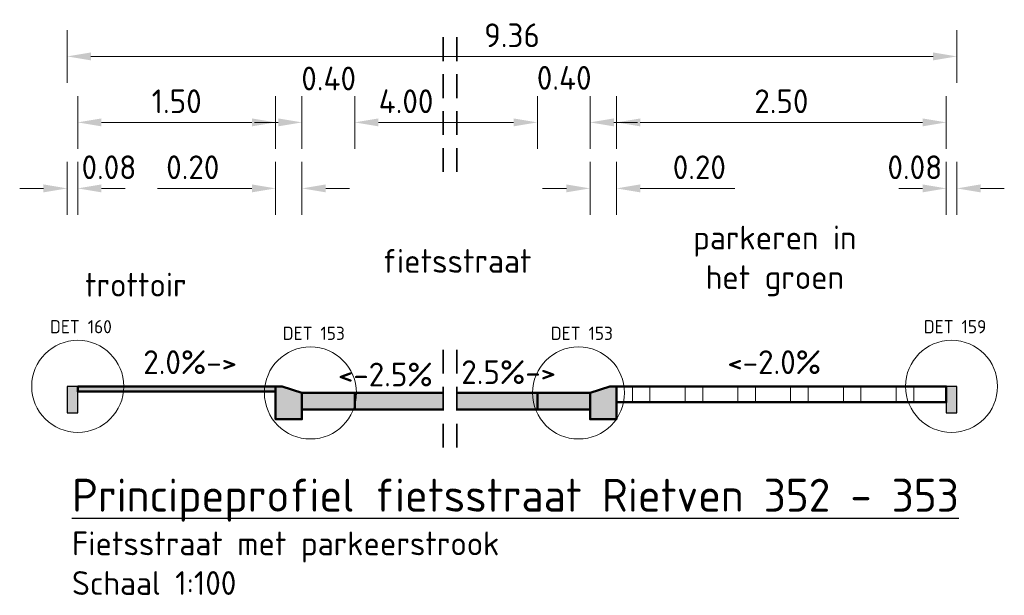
# Model space of a CAD drawing. Header units: millimetres. Extents: x 162876 to 168130, y 402614 to 405602.
# Tile 106 of 256: x 168119.02 to 168126.48, y 403525.93 to 403530.29. Entities that reach past the tile are written whole.
import ezdxf

# ---------------------------------------------------------------- set-up
doc = ezdxf.new("R2010")
doc.units = ezdxf.units.MM
doc.linetypes.add('X-CA190022.004-UO-DWP_Principeprofielen_v0.2$0$RI-HWA_BETON', pattern=[11.4, 9, -2.4])
for name, color, linetype, lineweight in [('X-CA190022.004-UO-DWP_Principeprofielen_v0.2$0$N-WE-RI-HWA_TRANSPORTLEIDING_BETON_1000-G', 150, 'X-CA190022.004-UO-DWP_Principeprofielen_v0.2$0$RI-HWA_BETON', 35), ('X-CA190022.004-UO-DWP_Principeprofielen_v0.2$0$N-WE-VH-KANTOPSLUITING-GD', 7, 'Continuous', 50), ('X-CA190022.004-UO-DWP_Principeprofielen_v0.2$0$N-WE-VH-KANTOPSLUITING-V', 253, 'Continuous', 18), ('X-CA190022.004-UO-DWP_Principeprofielen_v0.2$0$N-WE-VH-KANTOPSLUITING_OPSLUITBAND-SD', 150, 'Continuous', 25), ('X-CA190022.004-UO-DWP_Principeprofielen_v0.2$0$N-WE-VH-VERHARDING-GD', 7, 'Continuous', 50), ('X-CA190022.004-UO-DWP_Principeprofielen_v0.2$0$N-WE-VH-VERHARDING_GRASBETONSTEEN-AD-50', 72, 'Continuous', 18), ('X-CA190022.004-UO-DWP_Principeprofielen_v0.2$0$X-XX-AL-M', 7, 'Continuous', 18), ('X-CA190022.004-UO-DWP_Principeprofielen_v0.2$0$X-XX-AL-T18', 7, 'Continuous', 18), ('X-CA190022.004-UO-DWP_Principeprofielen_v0.2$0$X-XX-AL-T18-DETAILVERWIJZING', 34, 'Continuous', 18), ('X-CA190022.004-UO-DWP_Principeprofielen_v0.2$0$X-XX-AL-T18_verkanting', 7, 'Continuous', 18), ('X-CA190022.004-UO-DWP_Principeprofielen_v0.2$0$X-XX-AL-T25', 7, 'Continuous', 25)]:
    doc.layers.add(name, color=color, linetype=linetype, lineweight=lineweight)
for name, color, linetype, lineweight, transparency in [('X-CA190022.004-UO-DWP_Principeprofielen_v0.2$0$N-WE-VH-VERHARDING-FIETSSTRAAT_GRIJS-A', 252, 'Continuous', 0, 0.25), ('X-CA190022.004-UO-DWP_Principeprofielen_v0.2$0$N-WE-VH-VERHARDING-FIETSSTRAAT_ROOD-A', 13, 'Continuous', 0, 0.25), ('X-CA190022.004-UO-DWP_Principeprofielen_v0.2$0$N-WE-VH-VERHARDING-LOOP-PARKEERSTROOK-GRIJS-A', 253, 'Continuous', 0, 0.25)]:
    doc.layers.add(name, color=color, linetype=linetype, lineweight=lineweight, transparency=transparency)
doc.styles.add('X-CA190022.004-UO-DWP_Principeprofielen_v0.2$0$NLCS-ISO-M100-T18', font='NLCS-ISO.ttf', dxfattribs={"height": 0.18})
doc.styles.add('X-CA190022.004-UO-DWP_Principeprofielen_v0.2$0$NLCS-ISO-M100-T25', font='NLCS-ISO.ttf', dxfattribs={"height": 0.25})
doc.styles.add('X-CA190022.004-UO-DWP_Principeprofielen_v0.2$0$NLCS-ISO-M20-T18', font='NLCS-ISO.ttf', dxfattribs={"height": 0.036})
doc.dimstyles.new('X-CA190022.004-UO-DWP_Principeprofielen_v0.2$0$NLCS-M100-T18-PIJL_L2_H1', dxfattribs={"dimscale": 0.1, "dimtxt": 2.5, "dimasz": 1.8, "dimexe": 2, "dimexo": 2, "dimgap": 0.7, "dimtad": 1, "dimzin": 0, "dimdsep": 46, "dimtxsty": 'X-CA190022.004-UO-DWP_Principeprofielen_v0.2$0$NLCS-ISO-M100-T18', "dimcen": 0, "dimdle": 2, "dimclrd": 256, "dimclre": 256, "dimclrt": 10, "dimadec": 1, "dimazin": 0, "dimtfac": 1, "dimtdec": 3, "dimtofl": 0, "dimtmove": 0, "dimatfit": 3, "dimfxl": 2, "dimfxlon": 1, "dimtfillclr": 256, "dimtolj": 1, "dimtzin": 0, "dimlwd": -1, "dimlwe": -1, "dimarcsym": 0})

# ---------------------------------------------------------------- blocks, each defined once
blk = doc.blocks.new('*D265')
at = {"layer": 'X-CA190022.004-UO-DWP_Principeprofielen_v0.2$0$X-XX-AL-M', "transparency": 16777216}
for p, q in [((168119.3792, 403529.8157), (168119.3792, 403530.2157)), ((168126.1233, 403529.8157), (168126.1233, 403530.2157)), ((168119.5592, 403530.0157), (168125.9433, 403530.0157))]:
    blk.add_line(p, q, dxfattribs=at)
for points in [[(168119.5592, 403530.0457), (168119.5592, 403529.9857), (168119.3792, 403530.0157)], [(168125.9433, 403530.0457), (168125.9433, 403529.9857), (168126.1233, 403530.0157)]]:
    blk.add_solid(points, dxfattribs=at)
at = {"layer": 'X-CA190022.004-UO-DWP_Principeprofielen_v0.2$0$X-XX-AL-M', "transparency": 16777216, "insert": (168122.7512, 403530.1757), "char_height": 0.18, "attachment_point": 5, "style": 'X-CA190022.004-UO-DWP_Principeprofielen_v0.2$0$NLCS-ISO-M100-T18'}
blk.add_mtext('\\A1;9.36', dxfattribs=at)
blk = doc.blocks.new('*D284')
at = {"layer": 'X-CA190022.004-UO-DWP_Principeprofielen_v0.2$0$X-XX-AL-M', "transparency": 16777216}
for p, q in [((168123.5433, 403529.3157), (168123.5433, 403529.7157)), ((168126.0433, 403529.3157), (168126.0433, 403529.7157)), ((168123.7233, 403529.5157), (168125.8633, 403529.5157))]:
    blk.add_line(p, q, dxfattribs=at)
for points in [[(168123.7233, 403529.5457), (168123.7233, 403529.4857), (168123.5433, 403529.5157)], [(168125.8633, 403529.5457), (168125.8633, 403529.4857), (168126.0433, 403529.5157)]]:
    blk.add_solid(points, dxfattribs=at)
at = {"layer": 'X-CA190022.004-UO-DWP_Principeprofielen_v0.2$0$X-XX-AL-M', "transparency": 16777216, "insert": (168124.7933, 403529.6757), "char_height": 0.18, "attachment_point": 5, "style": 'X-CA190022.004-UO-DWP_Principeprofielen_v0.2$0$NLCS-ISO-M100-T18'}
blk.add_mtext('\\A1;2.50', dxfattribs=at)
blk = doc.blocks.new('X-CA190022.004-UO-DWP_Principeprofielen_v0.2$0$5 20x20 band')
at = {"layer": 'X-CA190022.004-UO-DWP_Principeprofielen_v0.2$0$N-WE-VH-KANTOPSLUITING-V'}
h = blk.add_hatch(color=256, dxfattribs=at)
h.dxf.hatch_style = 1
h.paths.add_polyline_path([(0, 0), (-0.15, 0.05), (-0.2, 0.05), (-0.2, -0.2), (0, -0.2)])
at = {"layer": 'X-CA190022.004-UO-DWP_Principeprofielen_v0.2$0$N-WE-VH-KANTOPSLUITING-GD', "flags": 128}
blk.add_lwpolyline([(0, 0), (-0.15, 0.05), (-0.2, 0.05), (-0.2, -0.2), (0, -0.2)], close=True, dxfattribs=at)
blk = doc.blocks.new('*D335')
at = {"layer": 'X-CA190022.004-UO-DWP_Principeprofielen_v0.2$0$X-XX-AL-M', "transparency": 16777216}
for p, q in [((168119.4592, 403529.3157), (168119.4592, 403529.7157)), ((168120.9592, 403529.3157), (168120.9592, 403529.7157)), ((168120.7792, 403529.5157), (168119.6392, 403529.5157))]:
    blk.add_line(p, q, dxfattribs=at)
for points in [[(168119.6392, 403529.5457), (168119.6392, 403529.4857), (168119.4592, 403529.5157)], [(168120.7792, 403529.5457), (168120.7792, 403529.4857), (168120.9592, 403529.5157)]]:
    blk.add_solid(points, dxfattribs=at)
at = {"layer": 'X-CA190022.004-UO-DWP_Principeprofielen_v0.2$0$X-XX-AL-M', "transparency": 16777216, "insert": (168120.2092, 403529.6757), "char_height": 0.18, "attachment_point": 5, "style": 'X-CA190022.004-UO-DWP_Principeprofielen_v0.2$0$NLCS-ISO-M100-T18'}
blk.add_mtext('\\A1;1.50', dxfattribs=at)
blk = doc.blocks.new('X-CA190022.004-UO-DWP_Principeprofielen_v0.2$0$N-SVH-KANTOPSLUITING_OPSLUITBAND_80X200-D')
blk.add_hatch(color=8).paths.add_polyline_path([(-0.08, -0.2), (0, -0.2), (0, 0), (-0.08, 0)])
at = {"flags": 128}
blk.add_lwpolyline([(-0.08, -0.2), (0, -0.2), (0, 0), (-0.08, 0)], close=True, dxfattribs=at)
blk = doc.blocks.new('*D336')
at = {"layer": 'X-CA190022.004-UO-DWP_Principeprofielen_v0.2$0$X-XX-AL-M', "transparency": 16777216}
for p, q in [((168121.5592, 403529.3157), (168121.5592, 403529.7157)), ((168122.9433, 403529.3157), (168122.9433, 403529.7157)), ((168121.7392, 403529.5157), (168122.7633, 403529.5157))]:
    blk.add_line(p, q, dxfattribs=at)
for points in [[(168121.7392, 403529.5457), (168121.7392, 403529.4857), (168121.5592, 403529.5157)], [(168122.7633, 403529.5457), (168122.7633, 403529.4857), (168122.9433, 403529.5157)]]:
    blk.add_solid(points, dxfattribs=at)
at = {"layer": 'X-CA190022.004-UO-DWP_Principeprofielen_v0.2$0$X-XX-AL-M', "transparency": 16777216, "insert": (168121.948, 403529.6757), "char_height": 0.18, "attachment_point": 5, "style": 'X-CA190022.004-UO-DWP_Principeprofielen_v0.2$0$NLCS-ISO-M100-T18'}
blk.add_mtext('\\A1;4.00', dxfattribs=at)
blk = doc.blocks.new('*D337')
at = {"layer": 'X-CA190022.004-UO-DWP_Principeprofielen_v0.2$0$X-XX-AL-M', "transparency": 16777216}
for p, q in [((168121.1592, 403529.3157), (168121.1592, 403529.7157)), ((168121.5592, 403529.3157), (168121.5592, 403529.7157)), ((168120.9792, 403529.5157), (168120.7992, 403529.5157)), ((168121.7392, 403529.5157), (168121.9192, 403529.5157))]:
    blk.add_line(p, q, dxfattribs=at)
for points in [[(168120.9792, 403529.5457), (168120.9792, 403529.4857), (168121.1592, 403529.5157)], [(168121.7392, 403529.5457), (168121.7392, 403529.4857), (168121.5592, 403529.5157)]]:
    blk.add_solid(points, dxfattribs=at)
at = {"layer": 'X-CA190022.004-UO-DWP_Principeprofielen_v0.2$0$X-XX-AL-M', "transparency": 16777216, "insert": (168121.3613, 403529.8482), "char_height": 0.18, "attachment_point": 5, "style": 'X-CA190022.004-UO-DWP_Principeprofielen_v0.2$0$NLCS-ISO-M100-T18'}
blk.add_mtext('\\A1;0.40', dxfattribs=at)
blk = doc.blocks.new('*D338')
at = {"layer": 'X-CA190022.004-UO-DWP_Principeprofielen_v0.2$0$X-XX-AL-M', "transparency": 16777216}
for p, q in [((168122.9433, 403529.3157), (168122.9433, 403529.7157)), ((168123.3433, 403529.3157), (168123.3433, 403529.7157)), ((168122.7633, 403529.5157), (168122.5833, 403529.5157)), ((168123.5233, 403529.5157), (168123.7033, 403529.5157))]:
    blk.add_line(p, q, dxfattribs=at)
for points in [[(168122.7633, 403529.5457), (168122.7633, 403529.4857), (168122.9433, 403529.5157)], [(168123.5233, 403529.5457), (168123.5233, 403529.4857), (168123.3433, 403529.5157)]]:
    blk.add_solid(points, dxfattribs=at)
at = {"layer": 'X-CA190022.004-UO-DWP_Principeprofielen_v0.2$0$X-XX-AL-M', "transparency": 16777216, "insert": (168123.1469, 403529.8532), "char_height": 0.18, "attachment_point": 5, "style": 'X-CA190022.004-UO-DWP_Principeprofielen_v0.2$0$NLCS-ISO-M100-T18'}
blk.add_mtext('\\A1;0.40', dxfattribs=at)
blk = doc.blocks.new('*D339')
at = {"layer": 'X-CA190022.004-UO-DWP_Principeprofielen_v0.2$0$X-XX-AL-M', "transparency": 16777216}
for p, q in [((168123.3433, 403528.8157), (168123.3433, 403529.2157)), ((168123.5433, 403528.8157), (168123.5433, 403529.2157)), ((168123.1633, 403529.0157), (168122.9833, 403529.0157)), ((168123.7233, 403529.0157), (168124.4393, 403529.0157))]:
    blk.add_line(p, q, dxfattribs=at)
for points in [[(168123.1633, 403529.0457), (168123.1633, 403528.9857), (168123.3433, 403529.0157)], [(168123.7233, 403529.0457), (168123.7233, 403528.9857), (168123.5433, 403529.0157)]]:
    blk.add_solid(points, dxfattribs=at)
at = {"layer": 'X-CA190022.004-UO-DWP_Principeprofielen_v0.2$0$X-XX-AL-M', "transparency": 16777216, "insert": (168124.1713, 403529.1757), "char_height": 0.18, "attachment_point": 5, "style": 'X-CA190022.004-UO-DWP_Principeprofielen_v0.2$0$NLCS-ISO-M100-T18'}
blk.add_mtext('\\A1;0.20', dxfattribs=at)
blk = doc.blocks.new('*D340')
at = {"layer": 'X-CA190022.004-UO-DWP_Principeprofielen_v0.2$0$X-XX-AL-M', "transparency": 16777216}
for p, q in [((168120.9592, 403528.8157), (168120.9592, 403529.2157)), ((168121.1592, 403528.8157), (168121.1592, 403529.2157)), ((168120.7792, 403529.0157), (168120.0632, 403529.0157)), ((168121.3392, 403529.0157), (168121.5192, 403529.0157))]:
    blk.add_line(p, q, dxfattribs=at)
for points in [[(168120.7792, 403529.0457), (168120.7792, 403528.9857), (168120.9592, 403529.0157)], [(168121.3392, 403529.0457), (168121.3392, 403528.9857), (168121.1592, 403529.0157)]]:
    blk.add_solid(points, dxfattribs=at)
at = {"layer": 'X-CA190022.004-UO-DWP_Principeprofielen_v0.2$0$X-XX-AL-M', "transparency": 16777216, "insert": (168120.3312, 403529.1757), "char_height": 0.18, "attachment_point": 5, "style": 'X-CA190022.004-UO-DWP_Principeprofielen_v0.2$0$NLCS-ISO-M100-T18'}
blk.add_mtext('\\A1;0.20', dxfattribs=at)
blk = doc.blocks.new('*D341')
at = {"layer": 'X-CA190022.004-UO-DWP_Principeprofielen_v0.2$0$X-XX-AL-M', "transparency": 16777216}
for p, q in [((168119.3792, 403528.8157), (168119.3792, 403529.2157)), ((168119.4592, 403528.8157), (168119.4592, 403529.2157)), ((168119.1992, 403529.0157), (168119.0192, 403529.0157)), ((168119.6392, 403529.0157), (168119.8192, 403529.0157))]:
    blk.add_line(p, q, dxfattribs=at)
for points in [[(168119.1992, 403529.0457), (168119.1992, 403528.9857), (168119.3792, 403529.0157)], [(168119.6392, 403529.0457), (168119.6392, 403528.9857), (168119.4592, 403529.0157)]]:
    blk.add_solid(points, dxfattribs=at)
at = {"layer": 'X-CA190022.004-UO-DWP_Principeprofielen_v0.2$0$X-XX-AL-M', "transparency": 16777216, "insert": (168119.6958, 403529.1757), "char_height": 0.18, "attachment_point": 5, "style": 'X-CA190022.004-UO-DWP_Principeprofielen_v0.2$0$NLCS-ISO-M100-T18'}
blk.add_mtext('\\A1;0.08', dxfattribs=at)
blk = doc.blocks.new('*D342')
at = {"layer": 'X-CA190022.004-UO-DWP_Principeprofielen_v0.2$0$X-XX-AL-M', "transparency": 16777216}
for p, q in [((168126.0433, 403528.8157), (168126.0433, 403529.2157)), ((168126.1233, 403528.8157), (168126.1233, 403529.2157)), ((168125.8633, 403529.0157), (168125.6833, 403529.0157)), ((168126.3033, 403529.0157), (168126.4833, 403529.0157))]:
    blk.add_line(p, q, dxfattribs=at)
for points in [[(168125.8633, 403529.0457), (168125.8633, 403528.9857), (168126.0433, 403529.0157)], [(168126.3033, 403529.0457), (168126.3033, 403528.9857), (168126.1233, 403529.0157)]]:
    blk.add_solid(points, dxfattribs=at)
at = {"layer": 'X-CA190022.004-UO-DWP_Principeprofielen_v0.2$0$X-XX-AL-M', "transparency": 16777216, "insert": (168125.8052, 403529.1757), "char_height": 0.18, "attachment_point": 5, "style": 'X-CA190022.004-UO-DWP_Principeprofielen_v0.2$0$NLCS-ISO-M100-T18'}
blk.add_mtext('\\A1;0.08', dxfattribs=at)

msp = doc.modelspace()

# ---------------------------------------------------------------- hatches: boundary and pattern name
at = {"layer": 'X-CA190022.004-UO-DWP_Principeprofielen_v0.2$0$N-WE-VH-VERHARDING-FIETSSTRAAT_GRIJS-A'}
h = msp.add_hatch(color=256, dxfattribs=at)
h.dxf.hatch_style = 1
h.paths.add_polyline_path([(168121.1592, 403527.466), (168121.5592, 403527.466), (168121.5592, 403527.341), (168121.1592, 403527.341)])
h = msp.add_hatch(color=256, dxfattribs=at)
h.dxf.hatch_style = 1
h.paths.add_polyline_path([(168122.9433, 403527.466), (168123.3433, 403527.466), (168123.3433, 403527.341), (168122.9433, 403527.341)])
at = {"layer": 'X-CA190022.004-UO-DWP_Principeprofielen_v0.2$0$N-WE-VH-VERHARDING-FIETSSTRAAT_ROOD-A'}
h = msp.add_hatch(color=256, dxfattribs=at)
h.dxf.hatch_style = 1
h.paths.add_polyline_path([(168122.3336, 403527.466), (168122.3336, 403527.341), (168122.9433, 403527.341), (168122.9433, 403527.466)])
h.paths.add_polyline_path([(168122.23, 403527.341), (168122.23, 403527.466), (168121.1592, 403527.466), (168121.1592, 403527.341)])
at = {"layer": 'X-CA190022.004-UO-DWP_Principeprofielen_v0.2$0$N-WE-VH-VERHARDING-LOOP-PARKEERSTROOK-GRIJS-A'}
h = msp.add_hatch(color=256, dxfattribs=at)
h.dxf.hatch_style = 1
h.paths.add_polyline_path([(168119.4592, 403527.516), (168120.9592, 403527.516), (168120.9592, 403527.476), (168119.4592, 403527.476)])
at = {"layer": 'X-CA190022.004-UO-DWP_Principeprofielen_v0.2$0$N-WE-VH-VERHARDING_GRASBETONSTEEN-AD-50'}
h = msp.add_hatch(dxfattribs=at)
h.set_pattern_fill('AVH-GRASBETONSTEEN_04', color=256, scale=0.2, pattern_type=2)
h.set_pattern_definition([(0, (168123.6633, 403527.39605), (0, 0.4), [0.133333, -0.266667]), (0, (168123.6633, 403527.5294), (0, 0.4), [0.133333, -0.266667]), (90, (168123.6633, 403527.39605), (-0.4, 2e-17), [0.133333, -0.266667]), (90, (168123.79664, 403527.39605), (-0.4, 2e-17), [0.133333, -0.266667])])
h.paths.add_polyline_path([(168123.5433, 403527.516), (168126.0433, 403527.516), (168126.0433, 403527.396), (168123.5433, 403527.396)])

# ---------------------------------------------------------------- linework, layer by layer
at = {"layer": 'X-CA190022.004-UO-DWP_Principeprofielen_v0.2$0$N-WE-RI-HWA_TRANSPORTLEIDING_BETON_1000-G', "color": 252, "ltscale": 0.02, "flags": 128}
for points in [[(168122.23, 403530.1603), (168122.23, 403529.1303)], [(168122.3336, 403530.1603), (168122.3336, 403529.1245)], [(168122.23, 403527.7931), (168122.23, 403527.0166)], [(168122.3336, 403527.7931), (168122.3336, 403527.0107)]]:
    msp.add_lwpolyline(points, dxfattribs=at)
at = {"layer": 'X-CA190022.004-UO-DWP_Principeprofielen_v0.2$0$N-WE-VH-VERHARDING-GD'}
for points in [[(168119.4592, 403527.516), (168120.9592, 403527.516), (168120.9592, 403527.476), (168119.4592, 403527.476)], [(168123.5433, 403527.516), (168126.0433, 403527.516), (168126.0433, 403527.396), (168123.5433, 403527.396)]]:
    msp.add_lwpolyline(points, close=True, dxfattribs=at)
at = {"layer": 'X-CA190022.004-UO-DWP_Principeprofielen_v0.2$0$N-WE-VH-VERHARDING-GD', "flags": 128}
for points in [[(168121.1592, 403527.466), (168121.5592, 403527.466), (168121.5592, 403527.341), (168121.1592, 403527.341)], [(168122.9433, 403527.466), (168123.3433, 403527.466), (168123.3433, 403527.341), (168122.9433, 403527.341)]]:
    msp.add_lwpolyline(points, close=True, dxfattribs=at)
for points in [[(168122.23, 403527.341), (168121.5592, 403527.341), (168121.5592, 403527.466), (168122.23, 403527.466)], [(168122.3336, 403527.466), (168122.9433, 403527.466), (168122.9433, 403527.341), (168122.3336, 403527.341)]]:
    msp.add_lwpolyline(points, dxfattribs=at)
at = {"layer": 'X-CA190022.004-UO-DWP_Principeprofielen_v0.2$0$X-XX-AL-T18-DETAILVERWIJZING'}
for centre in [(168119.4592, 403527.516), (168126.0833, 403527.516), (168121.2232, 403527.466), (168123.2555, 403527.466)]:
    msp.add_circle(centre, 0.3489, dxfattribs=at)

# ---------------------------------------------------------------- block references
msp.add_blockref('X-CA190022.004-UO-DWP_Principeprofielen_v0.2$0$5 20x20 band', (168121.1592, 403527.466))
at = {"xscale": -1}
msp.add_blockref('X-CA190022.004-UO-DWP_Principeprofielen_v0.2$0$5 20x20 band', (168123.3433, 403527.466), dxfattribs=at)
at = {"layer": 'X-CA190022.004-UO-DWP_Principeprofielen_v0.2$0$N-WE-VH-KANTOPSLUITING_OPSLUITBAND-SD'}
for p in [(168119.4592, 403527.516), (168126.1233, 403527.516)]:
    msp.add_blockref('X-CA190022.004-UO-DWP_Principeprofielen_v0.2$0$N-SVH-KANTOPSLUITING_OPSLUITBAND_80X200-D', p, dxfattribs=at)

# ---------------------------------------------------------------- texts
at = {"layer": 'X-CA190022.004-UO-DWP_Principeprofielen_v0.2$0$X-XX-AL-T18', "char_height": 0.18, "style": 'X-CA190022.004-UO-DWP_Principeprofielen_v0.2$0$NLCS-ISO-M100-T18'}
for s, width, gutter_width, insert, attachment_point in [('parkeren in \\Phet groen', 2.686837, 1.25, (168124.7433, 403528.466), 5), ('fietsstraat', 2.686837, 1.25, (168122.3336, 403528.466), 5), ('trottoir', 2.686837, 1.25, (168119.8992, 403528.286), 5), ('Fietsstraat met parkeerstrook\\PSchaal 1:100', 5.031251, 0.9, (168119.4157, 403526.416), 1)]:
    msp.add_mtext_dynamic_manual_height_columns(s, width=width, gutter_width=gutter_width, heights=[0], dxfattribs=dict(at, insert=insert, attachment_point=attachment_point))
at = {"layer": 'X-CA190022.004-UO-DWP_Principeprofielen_v0.2$0$X-XX-AL-T18-DETAILVERWIJZING', "char_height": 0.1, "attachment_point": 1, "style": 'X-CA190022.004-UO-DWP_Principeprofielen_v0.2$0$NLCS-ISO-M20-T18'}
for s, insert in [('DET 160', (168119.2489, 403528.0178)), ('DET 159', (168125.873, 403528.0178)), ('DET 153', (168121.013, 403527.9678)), ('DET 153', (168123.0452, 403527.9678))]:
    msp.add_mtext_dynamic_manual_height_columns(s, width=0.609654, gutter_width=5, heights=[0], dxfattribs=dict(at, insert=insert))
at = {"layer": 'X-CA190022.004-UO-DWP_Principeprofielen_v0.2$0$X-XX-AL-T18_verkanting', "style": 'X-CA190022.004-UO-DWP_Principeprofielen_v0.2$0$NLCS-ISO-M100-T18'}
for s, p in [('2.0%%%->', (168119.9558, 403527.609)), ('<-2.0%%%', (168124.3828, 403527.609)), ('<-2.5%%%', (168121.4313, 403527.5157)), ('2.5%%%->', (168122.3666, 403527.5335))]:
    msp.add_text(s, height=0.18, dxfattribs=at).set_placement(p)
at = {"layer": 'X-CA190022.004-UO-DWP_Principeprofielen_v0.2$0$X-XX-AL-T25', "insert": (168119.4157, 403526.816), "char_height": 0.25, "attachment_point": 1, "style": 'X-CA190022.004-UO-DWP_Principeprofielen_v0.2$0$NLCS-ISO-M100-T25'}
msp.add_mtext_dynamic_manual_height_columns('{\\LPrincipeprofiel fietsstraat Rietven 352 - 353}', width=7.140893, gutter_width=1.25, heights=[0], dxfattribs=at)

# ---------------------------------------------------------------- dimensions: what is measured, and where the dimension line sits
at = {"layer": 'X-CA190022.004-UO-DWP_Principeprofielen_v0.2$0$X-XX-AL-M'}
dim = msp.add_linear_dim(base=(168126.1233, 403530.0157), p1=(168119.3792, 403527.516), p2=(168126.1233, 403527.516), text='9.36', dimstyle='X-CA190022.004-UO-DWP_Principeprofielen_v0.2$0$NLCS-M100-T18-PIJL_L2_H1', override={"dimclrt": 256}, dxfattribs=at)
dim.commit()
dim.dimension.update_dxf_attribs({"geometry": '*D265', "text_midpoint": (168122.7512, 403530.1757)})
for base, p1, p2, picture, middle in [((168121.5592, 403529.5157), (168121.1592, 403527.466), (168121.5592, 403527.466), '*D337', (168121.3613, 403529.8482)), ((168122.9433, 403529.5157), (168123.3433, 403527.466), (168122.9433, 403527.466), '*D338', (168123.1469, 403529.8532)), ((168119.3792, 403529.0157), (168119.4592, 403527.516), (168119.3792, 403527.516), '*D341', (168119.6958, 403529.1757)), ((168126.1233, 403529.0157), (168126.0433, 403527.516), (168126.1233, 403527.516), '*D342', (168125.8052, 403529.1757))]:
    dim = msp.add_linear_dim(base=base, p1=p1, p2=p2, dimstyle='X-CA190022.004-UO-DWP_Principeprofielen_v0.2$0$NLCS-M100-T18-PIJL_L2_H1', override={"dimclrt": 256, "dimtmove": 2}, dxfattribs=at)
    dim.commit()
    dim.dimension.update_dxf_attribs({"geometry": picture, "text_midpoint": middle, "dimtype": 160})
for base, p1, p2, picture, middle in [((168119.4592, 403529.5157), (168120.9592, 403527.516), (168119.4592, 403527.516), '*D335', (168120.2092, 403529.6757)), ((168126.0433, 403529.5157), (168123.5433, 403527.466), (168126.0433, 403527.466), '*D284', (168124.7933, 403529.6757)), ((168120.9592, 403529.0157), (168121.1592, 403527.466), (168120.9592, 403527.466), '*D340', (168120.3312, 403529.1757)), ((168123.5433, 403529.0157), (168123.3433, 403527.466), (168123.5433, 403527.466), '*D339', (168124.1713, 403529.1757))]:
    dim = msp.add_linear_dim(base=base, p1=p1, p2=p2, dimstyle='X-CA190022.004-UO-DWP_Principeprofielen_v0.2$0$NLCS-M100-T18-PIJL_L2_H1', override={"dimclrt": 256}, dxfattribs=at)
    dim.commit()
    dim.dimension.update_dxf_attribs({"geometry": picture, "text_midpoint": middle})
dim = msp.add_linear_dim(base=(168122.9433, 403529.5157), p1=(168121.5592, 403527.466), p2=(168122.9433, 403527.466), text='4.00', dimstyle='X-CA190022.004-UO-DWP_Principeprofielen_v0.2$0$NLCS-M100-T18-PIJL_L2_H1', override={"dimclrt": 256, "dimtmove": 2}, dxfattribs=at)
dim.commit()
dim.dimension.update_dxf_attribs({"geometry": '*D336', "text_midpoint": (168121.948, 403529.6757), "dimtype": 160})

doc.saveas('drawing.dxf')
